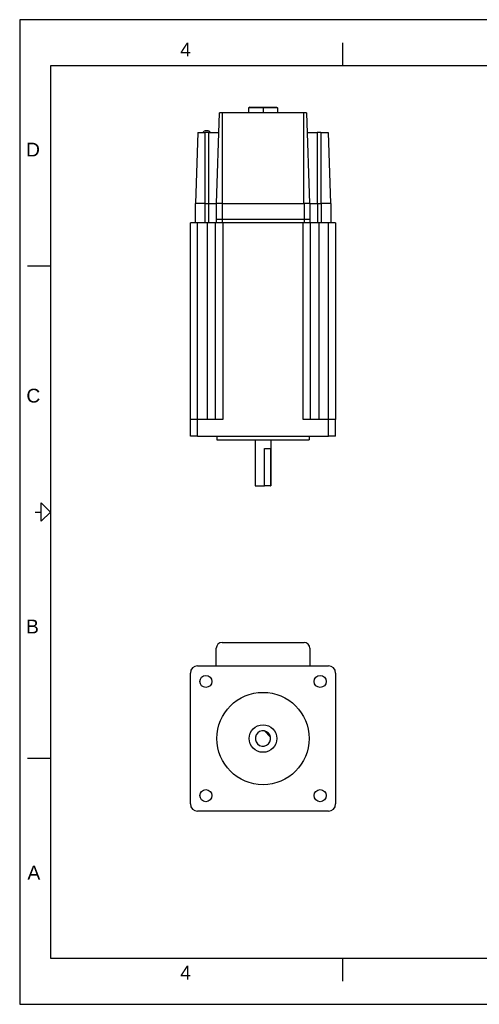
# Model space of a CAD drawing. Extents: x 0 to 21, y 0 to 16.
# Tile 1 of 3: x 0 to 7.5, y 0 to 16. Entities that reach past the tile are written whole.
import ezdxf

# ---------------------------------------------------------------- set-up
doc = ezdxf.new("R2010")
doc.units = 0
doc.header["$MEASUREMENT"] = 0
for name, color, linetype in [('CONTINUOUS', 7, 'CONTINUOUS'), ('TANGENT_EDGES', 7, 'CONTINUOUS'), ('VISIBLE', 7, 'CONTINUOUS')]:
    doc.layers.add(name, color=color, linetype=linetype)

# ---------------------------------------------------------------- blocks, each defined once
blk = doc.blocks.new('BLOCK1')
at = {"layer": 'CONTINUOUS'}
for p, q in [((21, 16), (0, 16)), ((0, 16), (0, 0)), ((5.25, 15.25), (5.25, 15.625)), ((20.5, 15.25), (0.5, 15.25)), ((0.5, 15.25), (0.5, 0.75)), ((0.125, 12), (0.5, 12)), ((0.25, 8), (0.35, 8)), ((0.125, 4), (0.5, 4)), ((0.5, 0.75), (20.5, 0.75)), ((5.25, 0.375), (5.25, 0.75)), ((0, 0), (21, 0))]:
    blk.add_line(p, q, dxfattribs=at)
blk.add_lwpolyline([(0.35, 7.85), (0.35, 8.15), (0.5, 8), (0.5, 8), (0.35, 7.85)], dxfattribs=at)
at = {"layer": 'CONTINUOUS', "char_height": 0.22404, "attachment_point": 4}
for s, insert in [('{\\fArial|b0|i0|c0|p0;\\C7;4}{\\fArial|b0|i0|c0|p0;\\C7;}', (2.609, 15.514)), ('{\\fArial|b0|i0|c0|p0;\\C7;D}{\\fArial|b0|i0|c0|p0;\\C7;}', (0.103, 13.889)), ('{\\fArial|b0|i0|c0|p0;\\C7;C}{\\fArial|b0|i0|c0|p0;\\C7;}', (0.109, 9.889)), ('{\\fArial|b0|i0|c0|p0;\\C7;B}{\\fArial|b0|i0|c0|p0;\\C7;}', (0.103, 6.139)), ('{\\fArial|b0|i0|c0|p0;\\C7;A}{\\fArial|b0|i0|c0|p0;\\C7;}', (0.126, 2.139)), ('{\\fArial|b0|i0|c0|p0;\\C7;4}{\\fArial|b0|i0|c0|p0;\\C7;}', (2.609, 0.514))]:
    blk.add_mtext(s, dxfattribs=dict(at, insert=insert))

msp = doc.modelspace()

# ---------------------------------------------------------------- linework, layer by layer
at = {"layer": 'TANGENT_EDGES'}
for p, q in [((3.955, 14.578), (3.955, 14.567)), ((3.955, 14.567), (3.955, 14.484)), ((3.294, 13.011), (3.294, 14.484)), ((4.617, 13.011), (4.617, 14.484)), ((3.017, 13.011), (3.017, 14.169)), ((3.075, 13.011), (3.075, 14.169)), ((4.835, 14.169), (4.835, 13.011)), ((4.894, 14.169), (4.894, 13.011)), ((3.012, 13.011), (3.012, 12.699)), ((3.07, 13.011), (3.07, 12.699)), ((3.289, 13.011), (3.289, 12.761)), ((4.622, 13.011), (4.622, 12.761)), ((4.84, 13.011), (4.84, 12.699)), ((4.899, 13.011), (4.899, 12.699)), ((2.892, 9.503), (2.892, 12.699)), ((3.045, 12.699), (3.045, 9.503)), ((3.289, 12.761), (3.289, 12.699)), ((3.301, 12.699), (3.301, 9.503)), ((4.61, 9.503), (4.61, 12.699)), ((4.622, 12.761), (4.622, 12.699)), ((4.866, 9.503), (4.866, 12.699)), ((5.018, 9.503), (5.018, 12.699)), ((2.892, 9.235), (2.892, 9.503)), ((5.018, 9.235), (5.018, 9.503))]:
    msp.add_line(p, q, dxfattribs=at)
at = {"layer": 'VISIBLE'}
for p, q in [((3.739, 14.578), (3.719, 14.567)), ((3.955, 14.567), (3.719, 14.567)), ((3.719, 14.567), (3.719, 14.484)), ((3.739, 14.578), (3.955, 14.578)), ((3.955, 14.578), (4.172, 14.578)), ((4.192, 14.567), (3.955, 14.567)), ((4.172, 14.578), (4.192, 14.567)), ((4.192, 14.567), (4.192, 14.484)), ((3.2, 13.011), (3.247, 14.484)), ((3.294, 14.484), (3.247, 14.484)), ((4.617, 14.484), (3.294, 14.484)), ((4.664, 14.484), (4.617, 14.484)), ((4.664, 14.484), (4.71, 13.011)), ((2.897, 14.169), (2.86, 13.011)), ((2.897, 14.169), (3.017, 14.169)), ((3.075, 14.169), (3.017, 14.169)), ((3.036, 14.196), (3.03, 14.196)), ((3.05, 14.196), (3.036, 14.196)), ((3.075, 14.169), (3.237, 14.169)), ((4.674, 14.169), (4.835, 14.169)), ((4.894, 14.169), (4.835, 14.169)), ((4.894, 14.169), (5.014, 14.169)), ((5.014, 14.169), (5.05, 13.011)), ((2.855, 13.011), (2.855, 12.699)), ((3.012, 13.011), (2.855, 13.011)), ((3.012, 13.011), (3.017, 13.011)), ((3.017, 13.011), (3.07, 13.011)), ((3.07, 13.011), (3.195, 13.011)), ((3.195, 13.011), (3.195, 12.761)), ((3.289, 13.011), (3.195, 13.011)), ((3.289, 13.011), (3.294, 13.011)), ((3.294, 13.011), (4.617, 13.011)), ((4.617, 13.011), (4.622, 13.011)), ((4.715, 13.011), (4.622, 13.011)), ((4.715, 13.011), (4.84, 13.011)), ((4.715, 13.011), (4.715, 12.761)), ((4.84, 13.011), (4.894, 13.011)), ((4.894, 13.011), (4.899, 13.011)), ((5.055, 13.011), (4.899, 13.011)), ((5.055, 13.011), (5.055, 12.699)), ((2.774, 9.503), (2.774, 12.699)), ((2.892, 12.699), (2.774, 12.699)), ((3.045, 12.699), (2.892, 12.699)), ((3.183, 12.699), (3.045, 12.699)), ((3.183, 9.503), (3.183, 12.699)), ((3.301, 12.699), (3.183, 12.699)), ((3.195, 12.761), (3.195, 12.699)), ((3.195, 12.761), (3.289, 12.761)), ((3.289, 12.761), (4.622, 12.761)), ((4.61, 12.699), (3.301, 12.699)), ((4.728, 12.699), (4.61, 12.699)), ((4.622, 12.761), (4.715, 12.761)), ((4.715, 12.761), (4.715, 12.699)), ((4.866, 12.699), (4.728, 12.699)), ((4.728, 9.503), (4.728, 12.699)), ((5.018, 12.699), (4.866, 12.699)), ((5.136, 12.699), (5.018, 12.699)), ((5.136, 12.699), (5.136, 9.503)), ((2.774, 9.235), (2.774, 9.503)), ((2.892, 9.503), (2.774, 9.503)), ((3.301, 9.503), (2.892, 9.503)), ((5.018, 9.503), (4.61, 9.503)), ((5.136, 9.503), (5.018, 9.503)), ((5.136, 9.235), (5.136, 9.503)), ((2.892, 9.235), (2.774, 9.235)), ((2.892, 9.235), (5.018, 9.235)), ((3.205, 9.235), (3.205, 9.172)), ((3.205, 9.172), (4.705, 9.172)), ((3.83, 9.172), (3.83, 8.424)), ((4.08, 9.172), (4.08, 8.424)), ((4.705, 9.235), (4.705, 9.172)), ((5.136, 9.235), (5.018, 9.235)), ((3.978, 8.424), (3.978, 9.034)), ((3.978, 9.034), (4.078, 9.034)), ((4.078, 9.034), (4.078, 8.424)), ((3.83, 8.424), (3.978, 8.424)), ((4.078, 8.424), (3.978, 8.424)), ((4.078, 8.424), (4.08, 8.424)), ((3.195, 5.5), (3.195, 5.785)), ((3.289, 5.879), (4.622, 5.879)), ((4.715, 5.785), (4.715, 5.5)), ((2.892, 5.5), (5.018, 5.5)), ((2.774, 3.256), (2.774, 5.382)), ((5.136, 5.382), (5.136, 3.256)), ((4.078, 4.342), (3.978, 4.442)), ((5.018, 3.138), (2.892, 3.138))]:
    msp.add_line(p, q, dxfattribs=at)
for centre, radius in [((3.027, 5.247), 0.0984), ((4.883, 5.247), 0.0984), ((3.955, 4.319), 0.75), ((3.955, 4.319), 0.224), ((3.027, 3.391), 0.0984), ((4.883, 3.391), 0.0984)]:
    msp.add_circle(centre, radius, dxfattribs=at)
for centre, radius, start, end in [((3.03, 14.135), 0.061, 90, 146.7436), ((3.05, 14.135), 0.061, 33.2564, 90), ((3.289, 5.785), 0.0938, 90, 180), ((4.622, 5.785), 0.0938, 0, 90), ((2.892, 5.382), 0.118, 90, 180), ((5.018, 5.382), 0.118, 0, 90), ((3.955, 4.319), 0.125, 79.5128, 10.4872), ((3.955, 4.319), 0.125, 10.4872, 79.5128), ((2.892, 3.256), 0.118, 180, 270), ((5.018, 3.256), 0.118, 270, 0)]:
    msp.add_arc(centre, radius, start, end, dxfattribs=at)

# ---------------------------------------------------------------- block references
at = {"layer": 'CONTINUOUS'}
msp.add_blockref('BLOCK1', (0, 0), dxfattribs=at)

doc.saveas('drawing.dxf')
